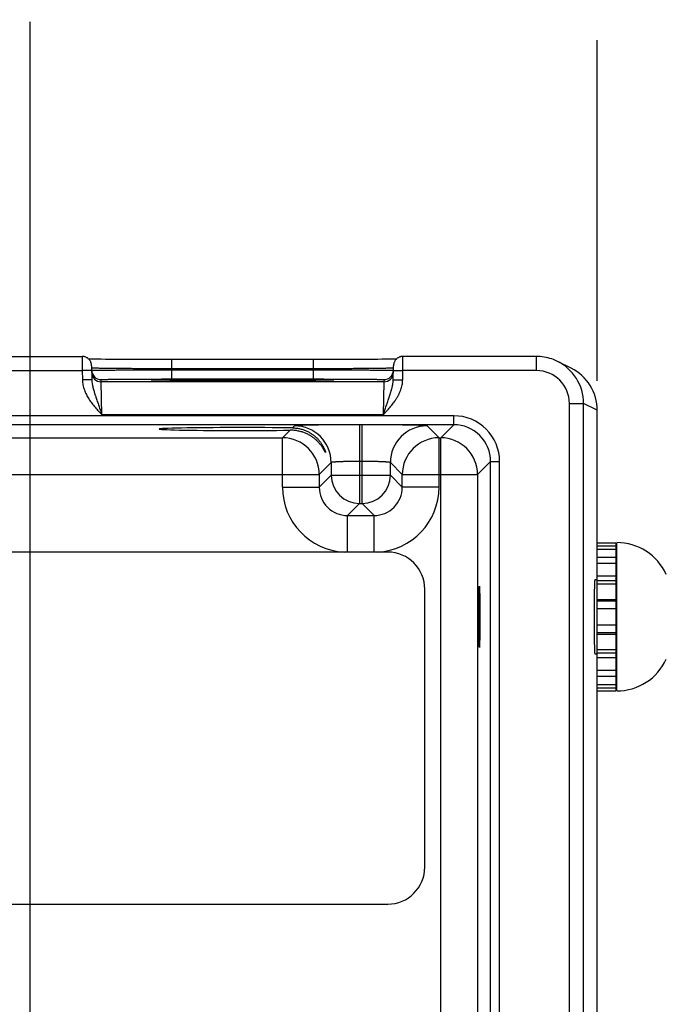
# Model space of a CAD drawing. Header units: inches. Extents: x 0 to 34, y 0 to 22.
# Tile 23 of 69: x 14.4 to 15.8, y 15.7 to 17.8. Entities that reach past the tile are written whole.
import ezdxf

# ---------------------------------------------------------------- set-up
doc = ezdxf.new("R2010")
doc.units = ezdxf.units.IN
doc.header["$LTSCALE"] = 1.87
doc.header["$MEASUREMENT"] = 0
doc.layers.get('0').update_dxf_attribs({"linetype": 'CONTINUOUS'})
doc.layers.add('DIMENSIONS', color=7, linetype='CONTINUOUS')
doc.styles.get("Standard").update_dxf_attribs({"font": 'txt', "width": 0.8})
doc.dimstyles.new('DIMSTYLE_1', dxfattribs={"dimtxt": 0.15625, "dimasz": 0.1875, "dimexe": 0.125, "dimexo": 0.0625, "dimgap": 0.09, "dimtad": 0, "dimtih": 1, "dimtoh": 1, "dimzin": 4, "dimdsep": 46, "dimtxsty": 'STANDARD', "dimblk": 'CLOSED', "dimblk1": 'CLOSED', "dimblk2": 'CLOSED', "dimcen": 0.09, "dimadec": 0, "dimazin": 0, "dimtfac": 1, "dimtofl": 0, "dimtmove": 0, "dimatfit": 3, "dimldrblk": 'CLOSED', "dimfxl": 1, "dimtolj": 1, "dimtzin": 4, "dimarcsym": 0})

# ---------------------------------------------------------------- blocks, each defined once
blk = doc.blocks.new('*D6')
at = {"layer": 'DIMENSIONS', "color": 2, "linetype": 'CONTINUOUS'}
blk.add_line((14.4807, 15.2518), (16.4536, 15.2518), dxfattribs=at)
at = {"layer": 'DIMENSIONS', "color": 2, "linetype": 'CONTINUOUS', "insert": (16.5318, 15.3299), "char_height": 0.15625, "width": 1.40625, "attachment_point": 1, "rotation": 0, "line_spacing_factor": 0.9}
blk.add_mtext('1.83{\\Ftxt.shx;\\W1.000000;\\H0.156250; }[46,6]', dxfattribs=at)
blk = doc.blocks.new('_CLOSED')
at = {"color": 0, "linetype": 'BYBLOCK'}
for p, q in [((0, 0), (-1, 0.167)), ((-1, 0.167), (-1, -0.167)), ((-1, -0.167), (0, 0)), ((-1, 0), (0, 0))]:
    blk.add_line(p, q, dxfattribs=at)
blk = doc.blocks.new('*D10')
at = {"layer": 'DIMENSIONS', "color": 2, "linetype": 'CONTINUOUS'}
blk.add_line((14.4182, 15.3143), (14.4182, 17.8114), dxfattribs=at)
at = {"layer": 'DIMENSIONS', "color": 2, "linetype": 'CONTINUOUS', "insert": (14.3401, 17.8895), "char_height": 0.15625, "width": 1.53125, "attachment_point": 1, "rotation": 90, "line_spacing_factor": 0.9}
blk.add_mtext('5.81{\\Ftxt.shx;\\W1.000000;\\H0.156250; }[147,6]', dxfattribs=at)
blk = doc.blocks.new('*D11')
at = {"layer": 'DIMENSIONS', "color": 2, "linetype": 'CONTINUOUS'}
blk.add_line((15.6222, 17.0486), (15.6222, 17.7725), dxfattribs=at)
at = {"layer": 'DIMENSIONS', "color": 2, "linetype": 'CONTINUOUS', "insert": (15.5441, 17.8506), "char_height": 0.15625, "width": 1.53125, "attachment_point": 1, "rotation": 90, "line_spacing_factor": 0.9}
blk.add_mtext('7.01{\\Ftxt.shx;\\W1.000000;\\H0.156250; }[178,1]', dxfattribs=at)

msp = doc.modelspace()

# ---------------------------------------------------------------- linework, layer by layer
at = {"color": 7, "linetype": 'CONTINUOUS'}
for p, q in [((14.2797, 17.1006), (14.5288, 17.1006)), ((14.5288, 17.1006), (14.5289, 17.0706)), ((14.5437, 17.0949), (14.5427, 17.0949)), ((14.5471, 17.0949), (14.5437, 17.0949)), ((14.5511, 17.0948), (14.5471, 17.0949)), ((14.556, 17.0947), (14.5511, 17.0948)), ((14.5618, 17.0946), (14.556, 17.0947)), ((14.5691, 17.0945), (14.5618, 17.0946)), ((14.578, 17.0944), (14.5691, 17.0945)), ((14.5886, 17.0943), (14.578, 17.0944)), ((14.5968, 17.0943), (14.5886, 17.0943)), ((14.6062, 17.0942), (14.5968, 17.0943)), ((14.617, 17.0942), (14.6062, 17.0942)), ((14.6286, 17.0941), (14.617, 17.0942)), ((14.6407, 17.094), (14.6286, 17.0941)), ((14.6531, 17.094), (14.6407, 17.094)), ((14.6659, 17.094), (14.6531, 17.094)), ((14.679, 17.0939), (14.6659, 17.094)), ((14.6922, 17.0939), (14.679, 17.0939)), ((14.7056, 17.0939), (14.6922, 17.0939)), ((14.7188, 17.0939), (14.7056, 17.0939)), ((15.0262, 17.0939), (14.7188, 17.0939)), ((14.7188, 17.0742), (14.7188, 17.0939)), ((15.0196, 17.0742), (15.0196, 17.0939)), ((15.0396, 17.0939), (15.0262, 17.0939)), ((15.053, 17.0939), (15.0396, 17.0939)), ((15.0662, 17.0939), (15.053, 17.0939)), ((15.0793, 17.094), (15.0662, 17.0939)), ((15.0917, 17.094), (15.0793, 17.094)), ((15.1025, 17.0941), (15.0917, 17.094)), ((15.1162, 17.0941), (15.1025, 17.0941)), ((15.1278, 17.0942), (15.1162, 17.0941)), ((15.1379, 17.0943), (15.1278, 17.0942)), ((15.1467, 17.0943), (15.1379, 17.0943)), ((15.1567, 17.0944), (15.1467, 17.0943)), ((15.1652, 17.0945), (15.1567, 17.0944)), ((15.1724, 17.0946), (15.1652, 17.0945)), ((15.1785, 17.0946), (15.1724, 17.0946)), ((15.1837, 17.0947), (15.1785, 17.0946)), ((15.1881, 17.0948), (15.1837, 17.0947)), ((15.1926, 17.0949), (15.1881, 17.0948)), ((15.1958, 17.0949), (15.1926, 17.0949)), ((15.2096, 17.0706), (15.2097, 17.1006)), ((15.4933, 17.1006), (15.2097, 17.1006)), ((15.4933, 17.0706), (15.4933, 17.1006)), ((14.2796, 17.0706), (14.5289, 17.0706)), ((14.5489, 17.0709), (14.5289, 17.0706)), ((14.5289, 17.0706), (14.5293, 17.0508)), ((14.5487, 17.0809), (14.5493, 17.0512)), ((14.5489, 17.0759), (14.5488, 17.0759)), ((14.5489, 17.071), (14.549, 17.071)), ((15.0196, 17.0742), (14.7188, 17.0742)), ((14.7188, 17.0742), (14.7189, 17.0723)), ((14.7189, 17.0723), (15.0196, 17.0723)), ((14.7189, 17.0527), (14.7189, 17.0723)), ((15.0196, 17.0742), (15.0196, 17.0723)), ((15.0196, 17.0527), (15.0196, 17.0723)), ((15.1892, 17.0512), (15.1897, 17.0809)), ((15.1894, 17.071), (15.1896, 17.071)), ((15.1896, 17.0759), (15.1895, 17.0759)), ((15.1896, 17.0709), (15.2096, 17.0706)), ((15.2092, 17.0508), (15.2096, 17.0706)), ((15.4933, 17.0706), (15.2096, 17.0706)), ((15.567, 17.0755), (15.538, 17.09)), ((14.5493, 17.0512), (14.5293, 17.0508)), ((14.569, 17.0467), (14.5689, 17.0514)), ((14.6781, 17.0506), (14.6779, 17.0506)), ((14.6783, 17.0506), (14.6781, 17.0506)), ((14.6786, 17.0505), (14.6783, 17.0506)), ((14.679, 17.0505), (14.6786, 17.0505)), ((14.6797, 17.0505), (14.679, 17.0505)), ((14.6806, 17.0504), (14.6797, 17.0505)), ((14.6817, 17.0504), (14.6806, 17.0504)), ((14.6836, 17.0503), (14.6817, 17.0504)), ((14.686, 17.0503), (14.6836, 17.0503)), ((14.6891, 17.0502), (14.686, 17.0503)), ((14.6928, 17.0501), (14.6891, 17.0502)), ((14.6974, 17.05), (14.6928, 17.0501)), ((14.7032, 17.05), (14.6974, 17.05)), ((14.7086, 17.0499), (14.7032, 17.05)), ((14.7151, 17.0498), (14.7086, 17.0499)), ((14.7229, 17.0497), (14.7151, 17.0498)), ((14.7189, 17.0527), (15.0196, 17.0527)), ((14.7326, 17.0496), (14.7229, 17.0497)), ((14.7404, 17.0496), (14.7326, 17.0496)), ((15.0072, 17.0496), (14.998, 17.0496)), ((15.0149, 17.0497), (15.0072, 17.0496)), ((15.0216, 17.0498), (15.0149, 17.0497)), ((15.0275, 17.0499), (15.0216, 17.0498)), ((15.0343, 17.0499), (15.0275, 17.0499)), ((15.04, 17.05), (15.0343, 17.0499)), ((15.0446, 17.0501), (15.04, 17.05)), ((15.0475, 17.0502), (15.0446, 17.0501)), ((15.0507, 17.0502), (15.0475, 17.0502)), ((15.0537, 17.0503), (15.0507, 17.0502)), ((15.0559, 17.0504), (15.0537, 17.0503)), ((15.0573, 17.0504), (15.0559, 17.0504)), ((15.0584, 17.0505), (15.0573, 17.0504)), ((15.0591, 17.0505), (15.0584, 17.0505)), ((15.0597, 17.0505), (15.0591, 17.0505)), ((15.06, 17.0505), (15.0597, 17.0505)), ((15.0602, 17.0506), (15.06, 17.0505)), ((15.0604, 17.0506), (15.0602, 17.0506)), ((15.0606, 17.0506), (15.0604, 17.0506)), ((15.0607, 17.0506), (15.0606, 17.0506)), ((15.1696, 17.0514), (15.1695, 17.0467)), ((15.1892, 17.0512), (15.2092, 17.0508)), ((15.1695, 17.0467), (14.569, 17.0467)), ((14.5706, 16.9767), (14.569, 17.0467)), ((14.7495, 17.0495), (14.7404, 17.0496)), ((14.76, 17.0494), (14.7495, 17.0495)), ((14.7717, 17.0494), (14.76, 17.0494)), ((14.7837, 17.0493), (14.7717, 17.0494)), ((14.7961, 17.0493), (14.7837, 17.0493)), ((14.809, 17.0492), (14.7961, 17.0493)), ((14.8221, 17.0492), (14.809, 17.0492)), ((14.8355, 17.0492), (14.8221, 17.0492)), ((14.849, 17.0491), (14.8355, 17.0492)), ((14.8626, 17.0491), (14.849, 17.0491)), ((14.8758, 17.0491), (14.8626, 17.0491)), ((14.8895, 17.0491), (14.8758, 17.0491)), ((14.903, 17.0492), (14.8895, 17.0491)), ((14.9163, 17.0492), (14.903, 17.0492)), ((14.9294, 17.0492), (14.9163, 17.0492)), ((14.9423, 17.0493), (14.9294, 17.0492)), ((14.9549, 17.0493), (14.9423, 17.0493)), ((14.9667, 17.0494), (14.9549, 17.0493)), ((14.9774, 17.0494), (14.9667, 17.0494)), ((14.9867, 17.0495), (14.9774, 17.0494)), ((14.998, 17.0496), (14.9867, 17.0495)), ((15.1695, 17.0467), (15.1679, 16.9767)), ((15.5633, 17.0006), (15.5933, 17.0006)), ((15.5633, 13.7321), (15.5633, 17.0006)), ((15.6222, 16.9861), (15.5933, 17.0006)), ((15.5933, 13.7321), (15.5933, 17.0006)), ((15.3179, 16.9745), (11.6477, 16.9745)), ((15.1679, 16.9767), (14.5706, 16.9767)), ((15.3179, 16.9555), (15.3179, 16.9745)), ((15.6222, 13.7466), (15.6222, 16.9861)), ((15.3179, 16.9555), (11.6477, 16.9555)), ((14.9795, 16.9531), (14.9752, 16.9488)), ((15.123, 16.9554), (15.1175, 16.9554)), ((15.1175, 16.9554), (15.1175, 16.7881)), ((15.123, 16.7881), (15.123, 16.9554)), ((15.2864, 16.9277), (15.261, 16.9531)), ((15.3179, 16.9555), (15.2901, 16.9277)), ((14.3564, 16.9277), (14.9541, 16.9277)), ((14.9702, 16.9438), (14.9541, 16.9277)), ((14.9541, 16.8227), (14.9541, 16.9277)), ((15.2864, 16.9277), (15.2901, 16.9277)), ((15.2864, 16.8227), (15.2864, 16.9277)), ((15.2901, 13.805), (15.2901, 16.9277)), ((15.0575, 16.8751), (15.0321, 16.8497)), ((15.0575, 16.8751), (15.0575, 16.8481)), ((15.123, 16.8774), (15.1175, 16.8774)), ((15.183, 16.8481), (15.183, 16.8751)), ((15.2084, 16.8497), (15.183, 16.8751)), ((15.3959, 16.8775), (15.3681, 16.8497)), ((15.3959, 16.8775), (15.4149, 16.8775)), ((15.3959, 13.8551), (15.3959, 16.8775)), ((15.4149, 13.8551), (15.4149, 16.8775)), ((14.2784, 16.8497), (15.0321, 16.8497)), ((15.0321, 16.8497), (15.0321, 16.8227)), ((15.0575, 16.8481), (15.0321, 16.8227)), ((15.0575, 16.8481), (15.183, 16.8481)), ((15.183, 16.8481), (15.2084, 16.8227)), ((15.2084, 16.8497), (15.3681, 16.8497)), ((15.2084, 16.8227), (15.2084, 16.8497)), ((15.3681, 16.8497), (15.3681, 13.883)), ((14.9541, 16.8227), (15.0321, 16.8227)), ((15.2864, 16.8227), (15.2084, 16.8227)), ((15.1175, 16.7881), (15.0921, 16.7627)), ((15.1175, 16.7881), (15.123, 16.7881)), ((15.123, 16.7881), (15.1484, 16.7627)), ((15.0921, 16.7627), (15.1484, 16.7627)), ((15.0921, 16.6849), (15.0921, 16.7627)), ((15.1484, 16.6849), (15.1484, 16.7627)), ((15.6222, 16.7047), (15.6616, 16.7047)), ((15.6222, 16.7045), (15.6616, 16.7045)), ((15.6222, 16.6983), (15.6616, 16.6983)), ((15.6616, 16.7047), (15.6616, 16.3902)), ((15.6636, 16.39), (15.6636, 16.7049)), ((15.1774, 16.6849), (11.7916, 16.6849)), ((15.6222, 16.6914), (15.6616, 16.6914)), ((15.6222, 16.6738), (15.6616, 16.6738)), ((15.6222, 16.6611), (15.6616, 16.6611)), ((15.6222, 16.6343), (15.6616, 16.6343)), ((15.6222, 16.6262), (15.617, 16.6262)), ((15.6222, 16.6245), (15.6616, 16.6245)), ((15.6222, 16.6173), (15.6616, 16.6173)), ((15.2562, 16.0156), (15.2562, 16.6061)), ((15.6222, 16.5844), (15.6616, 16.5844)), ((15.6222, 16.581), (15.6616, 16.581)), ((15.6222, 16.565), (15.6616, 16.565)), ((15.6222, 16.5301), (15.6616, 16.5301)), ((15.6222, 16.5141), (15.6616, 16.5141)), ((15.6222, 16.5107), (15.6616, 16.5107)), ((15.617, 16.4687), (15.6222, 16.4687)), ((15.6222, 16.4779), (15.6616, 16.4779)), ((15.6222, 16.4706), (15.6616, 16.4706)), ((15.6222, 16.4608), (15.6616, 16.4608)), ((15.6222, 16.4339), (15.6616, 16.4339)), ((15.6222, 16.4212), (15.6616, 16.4212)), ((15.6222, 16.4036), (15.6616, 16.4036)), ((15.6222, 16.3967), (15.6616, 16.3967)), ((15.6222, 16.3904), (15.6616, 16.3904)), ((15.6222, 16.3902), (15.6616, 16.3902)), ((11.7916, 15.9369), (15.1774, 15.9369))]:
    msp.add_line(p, q, dxfattribs=at)
for points in [[(14.5487, 17.0809), (14.5487, 17.0821), (14.5486, 17.0833), (14.5484, 17.0845), (14.5481, 17.0857), (14.5477, 17.0869), (14.5473, 17.088), (14.5468, 17.0892), (14.5463, 17.0902), (14.5456, 17.0913), (14.545, 17.0923), (14.5442, 17.0933), (14.5434, 17.0942), (14.5426, 17.095), (14.5417, 17.0958), (14.5407, 17.0966), (14.5397, 17.0973), (14.5387, 17.0979), (14.5376, 17.0985), (14.5365, 17.099), (14.5354, 17.0995), (14.5342, 17.0998), (14.533, 17.1001), (14.5318, 17.1003), (14.5306, 17.1005), (14.5294, 17.1006), (14.5288, 17.1006)], [(15.2097, 17.1006), (15.2091, 17.1006), (15.2079, 17.1005), (15.2066, 17.1003), (15.2055, 17.1001), (15.2043, 17.0998), (15.2031, 17.0995), (15.202, 17.099), (15.2009, 17.0985), (15.1998, 17.0979), (15.1988, 17.0973), (15.1978, 17.0966), (15.1968, 17.0958), (15.1959, 17.095), (15.1951, 17.0942), (15.1943, 17.0933), (15.1935, 17.0923), (15.1928, 17.0913), (15.1922, 17.0902), (15.1917, 17.0892), (15.1912, 17.088), (15.1907, 17.0869), (15.1904, 17.0857), (15.1901, 17.0845), (15.1899, 17.0833), (15.1898, 17.0821), (15.1897, 17.0809)], [(15.5365, 17.0908), (15.5333, 17.0922), (15.5295, 17.0938), (15.5256, 17.0952), (15.5217, 17.0965), (15.5177, 17.0976), (15.5136, 17.0985), (15.5095, 17.0992), (15.5054, 17.0998), (15.5013, 17.1003), (15.4972, 17.1005), (15.4933, 17.1006)], [(14.6779, 17.0506), (14.6778, 17.0506), (14.6778, 17.0506), (14.6778, 17.0506)], [(15.0607, 17.0506), (15.0607, 17.0506), (15.0607, 17.0506)]]:
    msp.add_lwpolyline(points, dxfattribs=at)
for centre, radius, start, end in [((14.5689, 17.0714), 0.02, 181, 181.2436), ((14.5689, 17.0714), 0.02, 181.2447, 270.0013), ((15.1696, 17.0714), 0.02, 269.9987, 358.7553), ((15.1696, 17.0714), 0.02, 358.7564, 359), ((15.4933, 17.0006), 0.07, 0.0056, 90.0019), ((15.4933, 17.0006), 0.1, 359.9988, 64.4102), ((15.5222, 16.9861), 0.1, 0.0115, 63.4402), ((14.569, 17.0667), 0.02, 181.0012, 270.0013), ((14.6825, 17.1332), 0.0828, 266.7202, 266.8828), ((15.0561, 17.1312), 0.0808, 273.1152, 273.2829), ((15.1695, 17.0667), 0.02, 269.9987, 358.9988), ((15.3179, 16.8775), 0.097, 359.9966, 90.0034), ((14.9794, 16.875), 0.078, 0.0209, 89.9791), ((15.261, 16.875), 0.078, 90.0209, 179.9791), ((15.3179, 16.8775), 0.078, 359.9906, 90.0094), ((14.9541, 16.8497), 0.078, 0.0209, 89.9791), ((15.2864, 16.8497), 0.078, 90.0209, 179.9791), ((15.2901, 16.8497), 0.078, 0.0209, 89.9791), ((15.1175, 16.8481), 0.06, 180.0209, 269.9791), ((15.123, 16.8481), 0.06, 270.0209, 359.9791), ((15.0921, 16.8227), 0.138, 179.9963, 267.1169), ((15.092, 16.8226), 0.06, 179.9636, 270.0364), ((15.1484, 16.8226), 0.06, 269.9636, 0.0364), ((15.1484, 16.8227), 0.138, 272.8863, 0.0033), ((15.6636, 16.5893), 0.1157, 24.4946, 90), ((15.1774, 16.6061), 0.0787, 0, 90), ((15.6557, 16.6341), 0.00787, 318.2837, 360), ((15.6557, 16.4608), 0.00787, 0, 41.7163), ((15.6636, 16.5056), 0.1157, 270, 335.5054), ((15.1774, 16.0156), 0.0787, 270, 360)]:
    msp.add_arc(centre, radius, start, end, dxfattribs=at)
for centre, major_axis, start_param, end_param in [((14.8692, 16.9463), (0.1771, 0), 0.92934, 5.318939), ((15.617, 16.5474), (0, 0.0787), 0, 3.141593)]:
    msp.add_ellipse(centre, major_axis=major_axis, ratio=0.017455, start_param=start_param, end_param=end_param, dxfattribs=at)
msp.add_ellipse((15.372, 16.5474), major_axis=(0, 0.065), ratio=0.017455, dxfattribs=at)
for points, knots in [([(14.7188, 17.0742), (14.7134, 17.0743), (14.7026, 17.0743), (14.6865, 17.0743), (14.6708, 17.0744), (14.6554, 17.0745), (14.6407, 17.0746), (14.6266, 17.0746), (14.6134, 17.0747), (14.6012, 17.0748), (14.5917, 17.0749), (14.5846, 17.075), (14.5798, 17.0751), (14.5753, 17.0751), (14.5711, 17.0752), (14.5672, 17.0753), (14.5637, 17.0753), (14.5606, 17.0754), (14.5578, 17.0755), (14.5557, 17.0755), (14.5543, 17.0756), (14.5533, 17.0756), (14.5524, 17.0756), (14.5516, 17.0757), (14.5509, 17.0757), (14.5504, 17.0757), (14.5499, 17.0758), (14.5495, 17.0758), (14.5493, 17.0758), (14.5492, 17.0758), (14.549, 17.0758), (14.549, 17.0759), (14.5489, 17.0759)], [0, 0, 0, 0, 0.095784, 0.19069, 0.283845, 0.374395, 0.461507, 0.544381, 0.622256, 0.694416, 0.760198, 0.790505, 0.818997, 0.845606, 0.870273, 0.892939, 0.913555, 0.932071, 0.948445, 0.962641, 0.968911, 0.974625, 0.97978, 0.984371, 0.988398, 0.991857, 0.994748, 0.997069, 0.998015, 0.998819, 0.99948, 1, 1, 1, 1]), ([(14.549, 17.071), (14.5491, 17.0711), (14.5491, 17.0711), (14.5492, 17.0711), (14.5494, 17.0711), (14.5496, 17.0711), (14.5499, 17.0711), (14.5504, 17.0711), (14.551, 17.0712), (14.5517, 17.0712), (14.5525, 17.0712), (14.5534, 17.0712), (14.5543, 17.0713), (14.5558, 17.0713), (14.5579, 17.0713), (14.5607, 17.0714), (14.5638, 17.0714), (14.5673, 17.0715), (14.5711, 17.0715), (14.5753, 17.0716), (14.5798, 17.0716), (14.5847, 17.0717), (14.5917, 17.0717), (14.6013, 17.0718), (14.6135, 17.0719), (14.6267, 17.072), (14.6407, 17.0721), (14.6555, 17.0721), (14.6708, 17.0722), (14.6866, 17.0722), (14.7026, 17.0723), (14.7134, 17.0723), (14.7189, 17.0723)], [0, 0, 0, 0, 0.000513, 0.001169, 0.001968, 0.00291, 0.005222, 0.008105, 0.011557, 0.015576, 0.020161, 0.025309, 0.031016, 0.03728, 0.051464, 0.067827, 0.086332, 0.106938, 0.129596, 0.154254, 0.180857, 0.209343, 0.239647, 0.305425, 0.377587, 0.45547, 0.538358, 0.625489, 0.716063, 0.809247, 0.904183, 1, 1, 1, 1]), ([(15.1895, 17.0759), (15.1895, 17.0759), (15.1894, 17.0758), (15.1893, 17.0758), (15.1892, 17.0758), (15.189, 17.0758), (15.1886, 17.0758), (15.1881, 17.0757), (15.1875, 17.0757), (15.1868, 17.0757), (15.1861, 17.0756), (15.1852, 17.0756), (15.1842, 17.0756), (15.1827, 17.0755), (15.1807, 17.0755), (15.1779, 17.0754), (15.1747, 17.0753), (15.1712, 17.0753), (15.1674, 17.0752), (15.1632, 17.0751), (15.1587, 17.0751), (15.1538, 17.075), (15.1468, 17.0749), (15.1373, 17.0748), (15.125, 17.0747), (15.1118, 17.0746), (15.0978, 17.0746), (15.0831, 17.0745), (15.0677, 17.0744), (15.0519, 17.0743), (15.0359, 17.0743), (15.0251, 17.0743), (15.0196, 17.0742)], [0, 0, 0, 0, 0.00052, 0.001181, 0.001985, 0.002931, 0.005252, 0.008142, 0.011602, 0.015629, 0.02022, 0.025375, 0.031089, 0.037359, 0.051555, 0.067929, 0.086445, 0.10706, 0.129727, 0.154393, 0.181003, 0.209494, 0.239802, 0.305584, 0.377744, 0.455618, 0.538493, 0.625605, 0.716155, 0.80931, 0.904216, 1, 1, 1, 1]), ([(15.0196, 17.0723), (15.025, 17.0723), (15.0358, 17.0723), (15.0519, 17.0722), (15.0677, 17.0722), (15.083, 17.0721), (15.0978, 17.0721), (15.1118, 17.072), (15.125, 17.0719), (15.1372, 17.0718), (15.1467, 17.0717), (15.1538, 17.0717), (15.1586, 17.0716), (15.1631, 17.0716), (15.1673, 17.0715), (15.1712, 17.0715), (15.1747, 17.0714), (15.1778, 17.0714), (15.1806, 17.0713), (15.1827, 17.0713), (15.1841, 17.0713), (15.1851, 17.0712), (15.186, 17.0712), (15.1868, 17.0712), (15.1875, 17.0712), (15.188, 17.0711), (15.1885, 17.0711), (15.1889, 17.0711), (15.1891, 17.0711), (15.1892, 17.0711), (15.1893, 17.0711), (15.1894, 17.0711), (15.1894, 17.071)], [0, 0, 0, 0, 0.095817, 0.190753, 0.283937, 0.374511, 0.461642, 0.54453, 0.622413, 0.694576, 0.760353, 0.790657, 0.819143, 0.845746, 0.870404, 0.893062, 0.913668, 0.932173, 0.948536, 0.96272, 0.968984, 0.974691, 0.979839, 0.984424, 0.988443, 0.991895, 0.994778, 0.99709, 0.998032, 0.998831, 0.999487, 1, 1, 1, 1]), ([(14.5293, 17.0508), (14.5293, 17.0499), (14.5294, 17.0481), (14.5297, 17.0445), (14.5304, 17.04), (14.5316, 17.0347), (14.5333, 17.0296), (14.5353, 17.0245), (14.5376, 17.0196), (14.5402, 17.0148), (14.543, 17.0102), (14.546, 17.0057), (14.5492, 17.0013), (14.5526, 16.997), (14.556, 16.9928), (14.5596, 16.9887), (14.5626, 16.9853), (14.565, 16.9827), (14.5675, 16.98), (14.5693, 16.978), (14.5706, 16.9767)], [0, 0, 0, 0, 0.031251, 0.062503, 0.124993, 0.187485, 0.249979, 0.312476, 0.374974, 0.437473, 0.499974, 0.562476, 0.624979, 0.687483, 0.749987, 0.81249, 0.874994, 0.906246, 0.937497, 1, 1, 1, 1]), ([(14.5493, 17.0512), (14.5493, 17.0504), (14.5493, 17.0488), (14.5496, 17.0456), (14.5501, 17.0425), (14.5506, 17.0394), (14.5513, 17.0364), (14.5522, 17.0325), (14.5533, 17.0287), (14.5542, 17.0257), (14.5549, 17.0234), (14.5556, 17.0212), (14.5563, 17.0189), (14.557, 17.0166), (14.5581, 17.0135), (14.5594, 17.0097), (14.5609, 17.0051), (14.5625, 17.0004), (14.5641, 16.9957), (14.5657, 16.991), (14.5673, 16.9862), (14.569, 16.9815), (14.57, 16.9783), (14.5706, 16.9767)], [0, 0, 0, 0, 0.030581, 0.061074, 0.121881, 0.152241, 0.182584, 0.243295, 0.304158, 0.334683, 0.365287, 0.395983, 0.426782, 0.45769, 0.488715, 0.551135, 0.614062, 0.677484, 0.741365, 0.805647, 0.870246, 0.935066, 1, 1, 1, 1]), ([(14.5689, 17.0514), (14.5689, 17.0514), (14.5689, 17.0514), (14.5689, 17.0514), (14.5689, 17.0514), (14.569, 17.0514), (14.569, 17.0514), (14.569, 17.0514), (14.5691, 17.0514), (14.5691, 17.0514), (14.5692, 17.0514), (14.5693, 17.0515), (14.5695, 17.0515), (14.5697, 17.0515), (14.5701, 17.0515), (14.5706, 17.0516), (14.5711, 17.0516), (14.5718, 17.0516), (14.5726, 17.0516), (14.5734, 17.0517), (14.5744, 17.0517), (14.5754, 17.0517), (14.5765, 17.0518), (14.5782, 17.0518), (14.5804, 17.0519), (14.5834, 17.0519), (14.5867, 17.052), (14.5903, 17.052), (14.5943, 17.0521), (14.5985, 17.0521), (14.603, 17.0522), (14.6078, 17.0522), (14.6129, 17.0523), (14.6182, 17.0523), (14.6258, 17.0524), (14.6358, 17.0525), (14.6484, 17.0525), (14.6617, 17.0526), (14.6755, 17.0526), (14.6897, 17.0526), (14.7042, 17.0527), (14.714, 17.0527), (14.7189, 17.0527)], [0, 0, 0, 0, 0.000131, 0.000181, 0.000239, 0.000381, 0.000559, 0.000772, 0.001022, 0.001308, 0.001992, 0.002823, 0.003804, 0.004933, 0.00764, 0.010943, 0.014842, 0.019334, 0.024416, 0.030084, 0.036336, 0.043168, 0.050577, 0.058558, 0.076217, 0.096098, 0.118154, 0.142337, 0.168589, 0.196842, 0.22703, 0.259083, 0.292922, 0.328463, 0.365622, 0.444439, 0.528606, 0.617319, 0.709715, 0.804909, 0.901983, 1, 1, 1, 1]), ([(14.6777, 17.0506), (14.6776, 17.0506), (14.6774, 17.0506), (14.677, 17.0506), (14.6767, 17.0506), (14.6765, 17.0507), (14.6762, 17.0507), (14.676, 17.0507), (14.6759, 17.0507), (14.6758, 17.0507), (14.6757, 17.0507), (14.6757, 17.0508), (14.6756, 17.0508), (14.6756, 17.0508), (14.6756, 17.0508), (14.6755, 17.0508), (14.6755, 17.0508), (14.6755, 17.0508), (14.6755, 17.0508), (14.6755, 17.0508), (14.6755, 17.0508), (14.6755, 17.0508), (14.6756, 17.0509), (14.6756, 17.0509), (14.6756, 17.0509), (14.6757, 17.0509), (14.6757, 17.0509), (14.6758, 17.0509), (14.6759, 17.0509), (14.6759, 17.0509), (14.676, 17.0509), (14.6762, 17.051), (14.6763, 17.051), (14.6766, 17.051), (14.6769, 17.051), (14.6772, 17.051), (14.6776, 17.0511), (14.678, 17.0511), (14.6784, 17.0511), (14.6789, 17.0511), (14.6795, 17.0512), (14.6805, 17.0512), (14.6817, 17.0512), (14.6831, 17.0513), (14.6846, 17.0513), (14.6869, 17.0514), (14.69, 17.0515), (14.6942, 17.0515), (14.6989, 17.0516), (14.7041, 17.0517), (14.7098, 17.0518), (14.7159, 17.0519), (14.7225, 17.0519), (14.7295, 17.052), (14.7369, 17.0521), (14.7446, 17.0521), (14.7528, 17.0522), (14.7613, 17.0522), (14.7732, 17.0523), (14.7887, 17.0524), (14.808, 17.0524), (14.828, 17.0525), (14.8485, 17.0525), (14.8623, 17.0525), (14.8692, 17.0525)], [0, 0, 0, 0, 0.001915, 0.003652, 0.005213, 0.006597, 0.007804, 0.008834, 0.009687, 0.010047, 0.010363, 0.010636, 0.010865, 0.011052, 0.011196, 0.011301, 0.011341, 0.011374, 0.011403, 0.011433, 0.011467, 0.011508, 0.011616, 0.011764, 0.011955, 0.012188, 0.012465, 0.012785, 0.01315, 0.013558, 0.014011, 0.014508, 0.015635, 0.016938, 0.018419, 0.020077, 0.021911, 0.023922, 0.02611, 0.028473, 0.031013, 0.036618, 0.04292, 0.049913, 0.057592, 0.065953, 0.084696, 0.10609, 0.130069, 0.156564, 0.185502, 0.216797, 0.250357, 0.286088, 0.323885, 0.363638, 0.405234, 0.448551, 0.493464, 0.587554, 0.686416, 0.788907, 0.893839, 1, 1, 1, 1]), ([(14.8692, 17.0491), (14.8579, 17.0491), (14.8356, 17.0491), (14.803, 17.0492), (14.7769, 17.0493), (14.7573, 17.0494), (14.7439, 17.0495), (14.7314, 17.0496), (14.72, 17.0497), (14.7098, 17.0499), (14.702, 17.05), (14.6964, 17.0501), (14.6928, 17.0501), (14.6894, 17.0502), (14.6864, 17.0503), (14.6838, 17.0503), (14.6815, 17.0504), (14.6799, 17.0505), (14.6787, 17.0505), (14.6782, 17.0505), (14.678, 17.0506)], [0, 0, 0, 0, 0.177808, 0.350092, 0.511499, 0.586539, 0.657015, 0.722377, 0.78212, 0.835774, 0.882928, 0.903948, 0.92321, 0.940677, 0.956312, 0.970085, 0.981972, 0.991951, 0.996218, 1, 1, 1, 1]), ([(14.8692, 17.0525), (14.8762, 17.0525), (14.89, 17.0525), (14.9104, 17.0525), (14.9305, 17.0524), (14.9498, 17.0524), (14.9653, 17.0523), (14.9772, 17.0522), (14.9857, 17.0522), (14.9938, 17.0521), (15.0016, 17.0521), (15.009, 17.052), (15.016, 17.0519), (15.0226, 17.0519), (15.0287, 17.0518), (15.0344, 17.0517), (15.0396, 17.0516), (15.0443, 17.0515), (15.0484, 17.0515), (15.0516, 17.0514), (15.0539, 17.0513), (15.0554, 17.0513), (15.0568, 17.0512), (15.058, 17.0512), (15.0589, 17.0512), (15.0596, 17.0511), (15.0601, 17.0511), (15.0605, 17.0511), (15.0609, 17.0511), (15.0613, 17.051), (15.0616, 17.051), (15.0619, 17.051), (15.0621, 17.051), (15.0623, 17.051), (15.0625, 17.0509), (15.0625, 17.0509), (15.0626, 17.0509), (15.0627, 17.0509), (15.0628, 17.0509), (15.0628, 17.0509), (15.0628, 17.0509), (15.0629, 17.0509), (15.0629, 17.0509), (15.0629, 17.0508), (15.0629, 17.0508), (15.0629, 17.0508), (15.0629, 17.0508), (15.0629, 17.0508), (15.0629, 17.0508), (15.0629, 17.0508), (15.0629, 17.0508), (15.0629, 17.0508), (15.0629, 17.0508), (15.0628, 17.0508), (15.0628, 17.0507), (15.0627, 17.0507), (15.0626, 17.0507), (15.0625, 17.0507), (15.0623, 17.0507), (15.062, 17.0507), (15.0617, 17.0506), (15.0614, 17.0506), (15.0611, 17.0506), (15.0609, 17.0506), (15.0607, 17.0506)], [0, 0, 0, 0, 0.106159, 0.21109, 0.313579, 0.412439, 0.506529, 0.551441, 0.594758, 0.636354, 0.676106, 0.713903, 0.749635, 0.783195, 0.814489, 0.843429, 0.869925, 0.893904, 0.915298, 0.934044, 0.942405, 0.950084, 0.957078, 0.96338, 0.968985, 0.971526, 0.97389, 0.976078, 0.97809, 0.979925, 0.981583, 0.983064, 0.984367, 0.985494, 0.985991, 0.986444, 0.986853, 0.987218, 0.987538, 0.987815, 0.988049, 0.988239, 0.988387, 0.988496, 0.988537, 0.988571, 0.988601, 0.988631, 0.988664, 0.988703, 0.988808, 0.988952, 0.989138, 0.989367, 0.989639, 0.989956, 0.990316, 0.991168, 0.992198, 0.993404, 0.994788, 0.996349, 0.998086, 1, 1, 1, 1]), ([(15.0605, 17.0506), (15.0603, 17.0505), (15.0597, 17.0505), (15.0586, 17.0505), (15.0569, 17.0504), (15.0547, 17.0503), (15.052, 17.0503), (15.049, 17.0502), (15.0457, 17.0501), (15.042, 17.0501), (15.0365, 17.05), (15.0287, 17.0499), (15.0184, 17.0497), (15.0071, 17.0496), (14.9946, 17.0495), (14.9811, 17.0494), (14.9616, 17.0493), (14.9355, 17.0492), (14.9029, 17.0491), (14.8806, 17.0491), (14.8692, 17.0491)], [0, 0, 0, 0, 0.003782, 0.008049, 0.018029, 0.029917, 0.04369, 0.059325, 0.076792, 0.096055, 0.117075, 0.164229, 0.217884, 0.277627, 0.342989, 0.413465, 0.488504, 0.64991, 0.822193, 1, 1, 1, 1]), ([(15.0196, 17.0527), (15.0245, 17.0527), (15.0343, 17.0527), (15.0488, 17.0526), (15.063, 17.0526), (15.0768, 17.0526), (15.0901, 17.0525), (15.1027, 17.0525), (15.1127, 17.0524), (15.1202, 17.0523), (15.1256, 17.0523), (15.1306, 17.0522), (15.1354, 17.0522), (15.14, 17.0521), (15.1442, 17.0521), (15.1481, 17.052), (15.1518, 17.052), (15.1551, 17.0519), (15.158, 17.0519), (15.1603, 17.0518), (15.162, 17.0518), (15.1631, 17.0517), (15.1641, 17.0517), (15.165, 17.0517), (15.1659, 17.0516), (15.1667, 17.0516), (15.1673, 17.0516), (15.1679, 17.0516), (15.1684, 17.0515), (15.1688, 17.0515), (15.169, 17.0515), (15.1691, 17.0515), (15.1693, 17.0514), (15.1694, 17.0514), (15.1694, 17.0514), (15.1695, 17.0514), (15.1695, 17.0514), (15.1695, 17.0514), (15.1695, 17.0514), (15.1695, 17.0514), (15.1695, 17.0514), (15.1696, 17.0514), (15.1696, 17.0514)], [0, 0, 0, 0, 0.098017, 0.195091, 0.290285, 0.382681, 0.471394, 0.555561, 0.634378, 0.671538, 0.707078, 0.740917, 0.77297, 0.803158, 0.831411, 0.857662, 0.881847, 0.903903, 0.923783, 0.941441, 0.949423, 0.956832, 0.963664, 0.969916, 0.975584, 0.980666, 0.985158, 0.989057, 0.992361, 0.995068, 0.996198, 0.997178, 0.998009, 0.998692, 0.998978, 0.999228, 0.999441, 0.999619, 0.999761, 0.999819, 0.999869, 1, 1, 1, 1]), ([(15.1679, 16.9767), (15.1684, 16.9783), (15.1695, 16.9815), (15.1711, 16.9862), (15.1728, 16.991), (15.1744, 16.9957), (15.176, 17.0004), (15.1776, 17.0051), (15.1791, 17.0097), (15.1804, 17.0135), (15.1814, 17.0166), (15.1822, 17.0189), (15.1829, 17.0212), (15.1836, 17.0234), (15.1843, 17.0257), (15.185, 17.028), (15.1856, 17.0303), (15.1863, 17.0325), (15.1868, 17.0348), (15.1874, 17.0371), (15.1879, 17.0394), (15.1883, 17.0418), (15.1886, 17.0441), (15.189, 17.0472), (15.1892, 17.0496), (15.1892, 17.0512)], [0, 0, 0, 0, 0.064934, 0.129755, 0.194354, 0.258635, 0.322517, 0.385939, 0.448866, 0.511285, 0.54231, 0.573219, 0.604018, 0.634715, 0.665319, 0.695844, 0.726302, 0.756707, 0.787075, 0.817423, 0.847767, 0.878122, 0.908508, 0.93894, 1, 1, 1, 1]), ([(15.1679, 16.9767), (15.1691, 16.978), (15.171, 16.98), (15.1734, 16.9827), (15.1759, 16.9853), (15.1789, 16.9887), (15.1824, 16.9928), (15.1859, 16.997), (15.1893, 17.0013), (15.1919, 17.0049), (15.194, 17.0079), (15.1955, 17.0102), (15.1969, 17.0125), (15.1983, 17.0148), (15.1996, 17.0172), (15.2009, 17.0196), (15.2021, 17.022), (15.2032, 17.0245), (15.2042, 17.027), (15.2055, 17.0304), (15.2069, 17.0347), (15.2081, 17.04), (15.2089, 17.0454), (15.2092, 17.049), (15.2092, 17.0508)], [0, 0, 0, 0, 0.062502, 0.093753, 0.125005, 0.187507, 0.25001, 0.312513, 0.375016, 0.437518, 0.46877, 0.500023, 0.531275, 0.562527, 0.59378, 0.625032, 0.656284, 0.687536, 0.718788, 0.75004, 0.812534, 0.875025, 0.937514, 1, 1, 1, 1]), ([(14.9752, 16.9488), (14.9767, 16.9488), (14.9795, 16.9487), (14.9837, 16.9483), (14.9877, 16.9476), (14.9917, 16.9468), (14.9954, 16.9458), (14.9991, 16.9446), (15.0026, 16.9433), (15.007, 16.9413), (15.0122, 16.9386), (15.018, 16.9349), (15.0231, 16.9308), (15.0277, 16.9265), (15.0311, 16.9227), (15.0336, 16.9197), (15.0353, 16.9174), (15.0369, 16.9151), (15.0383, 16.9128), (15.0397, 16.9106), (15.0408, 16.9084), (15.0419, 16.9063), (15.0428, 16.9043), (15.0435, 16.9027), (15.044, 16.9015), (15.0443, 16.9006), (15.0446, 16.8998), (15.0448, 16.8991), (15.045, 16.8985), (15.0452, 16.8979), (15.0453, 16.8975), (15.0454, 16.8972), (15.0454, 16.897), (15.0455, 16.8968), (15.0455, 16.8967), (15.0455, 16.8966), (15.0455, 16.8965), (15.0455, 16.8964)], [0, 0, 0, 0, 0.045849, 0.09064, 0.134399, 0.177158, 0.218951, 0.259815, 0.299787, 0.338903, 0.414687, 0.487439, 0.557348, 0.624522, 0.688961, 0.720121, 0.750525, 0.780117, 0.808824, 0.836541, 0.863133, 0.888419, 0.912162, 0.934058, 0.944197, 0.953723, 0.962576, 0.970688, 0.97799, 0.984411, 0.98988, 0.992238, 0.994334, 0.996163, 0.997718, 0.998997, 1, 1, 1, 1]), ([(15.1175, 16.9554), (15.113, 16.9554), (15.1041, 16.9554), (15.0909, 16.9554), (15.0779, 16.9553), (15.0654, 16.9553), (15.0533, 16.9552), (15.0418, 16.955), (15.031, 16.9549), (15.0225, 16.9548), (15.0161, 16.9547), (15.0117, 16.9546), (15.0076, 16.9545), (15.0036, 16.9544), (15, 16.9543), (14.9966, 16.9542), (14.9935, 16.9541), (14.9908, 16.954), (14.9883, 16.9539), (14.9864, 16.9538), (14.985, 16.9537), (14.9841, 16.9536), (14.9833, 16.9536), (14.9826, 16.9535), (14.9819, 16.9535), (14.9813, 16.9534), (14.9808, 16.9534), (14.9804, 16.9533), (14.9801, 16.9533), (14.9799, 16.9532), (14.9798, 16.9532), (14.9797, 16.9532), (14.9796, 16.9531), (14.9795, 16.9531), (14.9795, 16.9531), (14.9795, 16.9531), (14.9795, 16.9531)], [0, 0, 0, 0, 0.0969, 0.192887, 0.287057, 0.378522, 0.466426, 0.549933, 0.628266, 0.700678, 0.734452, 0.766498, 0.796738, 0.825099, 0.85152, 0.875938, 0.898293, 0.918531, 0.936609, 0.952488, 0.95959, 0.966128, 0.972097, 0.977495, 0.982319, 0.986568, 0.99024, 0.993335, 0.99585, 0.996891, 0.997788, 0.998545, 0.999162, 0.999644, 0.999837, 1, 1, 1, 1]), ([(15.261, 16.9531), (15.261, 16.9531), (15.261, 16.9531), (15.2609, 16.9531), (15.2609, 16.9531), (15.2608, 16.9532), (15.2607, 16.9532), (15.2606, 16.9532), (15.2604, 16.9533), (15.2601, 16.9533), (15.2597, 16.9534), (15.2592, 16.9534), (15.2586, 16.9535), (15.2579, 16.9535), (15.2572, 16.9536), (15.2564, 16.9536), (15.2555, 16.9537), (15.2541, 16.9538), (15.2522, 16.9539), (15.2497, 16.954), (15.2469, 16.9541), (15.2438, 16.9542), (15.2405, 16.9543), (15.2368, 16.9544), (15.2329, 16.9545), (15.2288, 16.9546), (15.2243, 16.9547), (15.218, 16.9548), (15.2095, 16.9549), (15.1987, 16.955), (15.1872, 16.9552), (15.1751, 16.9553), (15.1625, 16.9553), (15.1496, 16.9554), (15.1364, 16.9554), (15.1275, 16.9554), (15.123, 16.9554)], [0, 0, 0, 0, 0.000163, 0.000356, 0.000838, 0.001455, 0.002212, 0.003109, 0.00415, 0.006665, 0.00976, 0.013432, 0.017681, 0.022505, 0.027903, 0.033872, 0.04041, 0.047512, 0.063391, 0.081469, 0.101707, 0.124062, 0.14848, 0.174901, 0.203262, 0.233502, 0.265548, 0.299322, 0.371734, 0.450067, 0.533574, 0.621478, 0.712943, 0.807113, 0.9031, 1, 1, 1, 1]), ([(15.0455, 16.8964), (15.0455, 16.8964), (15.0455, 16.8964), (15.0455, 16.8964), (15.0455, 16.8964), (15.0455, 16.8963), (15.0455, 16.8963), (15.0455, 16.8963), (15.0454, 16.8963), (15.0454, 16.8963), (15.0454, 16.8963), (15.0454, 16.8964), (15.0453, 16.8964), (15.0453, 16.8965), (15.0452, 16.8965), (15.0452, 16.8967), (15.0451, 16.8968), (15.045, 16.897), (15.0449, 16.8972), (15.0447, 16.8974), (15.0446, 16.8976), (15.0445, 16.8979), (15.0443, 16.8982), (15.0441, 16.8986), (15.0438, 16.8991), (15.0434, 16.8998), (15.043, 16.9006), (15.0425, 16.9015), (15.042, 16.9023), (15.0415, 16.9032), (15.0409, 16.9042), (15.0403, 16.9052), (15.0397, 16.9062), (15.0388, 16.9076), (15.0376, 16.9094), (15.036, 16.9115), (15.0343, 16.9137), (15.0325, 16.9159), (15.0305, 16.9181), (15.0284, 16.9203), (15.0253, 16.9232), (15.0211, 16.9268), (15.0156, 16.9307), (15.0095, 16.9344), (15.0027, 16.9376), (14.9967, 16.9398), (14.9916, 16.9412), (14.9876, 16.9422), (14.9834, 16.9429), (14.9791, 16.9435), (14.9747, 16.9438), (14.9717, 16.9438), (14.9702, 16.9438)], [0, 0, 0, 0, 0.000408, 0.000746, 0.00102, 0.001238, 0.001416, 0.001584, 0.001775, 0.002015, 0.002314, 0.002681, 0.003117, 0.003624, 0.004856, 0.006377, 0.008184, 0.010272, 0.012634, 0.015263, 0.01815, 0.021287, 0.024663, 0.028271, 0.036139, 0.044819, 0.054238, 0.06433, 0.075034, 0.086297, 0.098068, 0.110304, 0.122967, 0.136024, 0.163203, 0.191651, 0.221225, 0.251817, 0.28335, 0.315769, 0.349037, 0.418024, 0.490261, 0.565813, 0.644832, 0.727524, 0.770333, 0.814151, 0.859004, 0.904917, 0.951912, 1, 1, 1, 1]), ([(15.1175, 16.8774), (15.1155, 16.8774), (15.1117, 16.8774), (15.1059, 16.8774), (15.1003, 16.8773), (15.0948, 16.8773), (15.0895, 16.8772), (15.0853, 16.8771), (15.0821, 16.877), (15.0791, 16.8769), (15.0755, 16.8768), (15.0716, 16.8766), (15.0686, 16.8764), (15.0664, 16.8763), (15.0649, 16.8762), (15.0636, 16.8761), (15.0624, 16.876), (15.0613, 16.8759), (15.0603, 16.8758), (15.0596, 16.8757), (15.0591, 16.8756), (15.0588, 16.8755), (15.0585, 16.8755), (15.0583, 16.8754), (15.058, 16.8754), (15.0579, 16.8753), (15.0577, 16.8753), (15.0576, 16.8752), (15.0576, 16.8752), (15.0575, 16.8752), (15.0575, 16.8751), (15.0575, 16.8751), (15.0575, 16.8751)], [0, 0, 0, 0, 0.096721, 0.192531, 0.286526, 0.377821, 0.465558, 0.548911, 0.588698, 0.627098, 0.699386, 0.765099, 0.823624, 0.850019, 0.87442, 0.89677, 0.91702, 0.935124, 0.951044, 0.964747, 0.97076, 0.976211, 0.981098, 0.985422, 0.989184, 0.992389, 0.995043, 0.996169, 0.997166, 0.998038, 0.998793, 1, 1, 1, 1]), ([(15.183, 16.8751), (15.183, 16.8751), (15.183, 16.8751), (15.1829, 16.8752), (15.1829, 16.8752), (15.1828, 16.8752), (15.1827, 16.8753), (15.1826, 16.8753), (15.1824, 16.8754), (15.1822, 16.8754), (15.182, 16.8755), (15.1817, 16.8755), (15.1813, 16.8756), (15.1809, 16.8757), (15.1801, 16.8758), (15.1792, 16.8759), (15.1781, 16.876), (15.1769, 16.8761), (15.1756, 16.8762), (15.1741, 16.8763), (15.1719, 16.8764), (15.1689, 16.8766), (15.165, 16.8768), (15.1614, 16.8769), (15.1584, 16.877), (15.1552, 16.8771), (15.1509, 16.8772), (15.1457, 16.8773), (15.1402, 16.8773), (15.1346, 16.8774), (15.1288, 16.8774), (15.125, 16.8774), (15.123, 16.8774)], [0, 0, 0, 0, 0.001207, 0.001962, 0.002834, 0.003831, 0.004957, 0.007611, 0.010816, 0.014578, 0.018902, 0.023789, 0.02924, 0.035253, 0.048956, 0.064876, 0.08298, 0.10323, 0.12558, 0.149981, 0.176376, 0.234901, 0.300614, 0.372902, 0.411302, 0.451089, 0.534442, 0.622179, 0.713474, 0.807469, 0.903279, 1, 1, 1, 1])]:
    msp.add_open_spline(points, degree=3, knots=knots, dxfattribs=at)

# ---------------------------------------------------------------- dimensions: what is measured, and where the dimension line sits
at = {"layer": 'DIMENSIONS', "color": 2, "linetype": 'CONTINUOUS'}
for feature_location, offset, dtype, origin, picture, middle in [((14.4182, 15.3143), (0, 2.4971), 1, (8.6086, 15.2518), '*D10', (14.4182, 18.6552)), ((15.6222, 17.0486), (0, 0.7238), 1, (8.6086, 16.9861), '*D11', (15.6222, 18.6162)), ((14.4807, 15.2518), (1.9729, 0), 0, (14.4182, 17.0856), '*D6', (17.2349, 15.2518))]:
    dim = msp.add_ordinate_dim(feature_location=feature_location, offset=offset, dtype=dtype, origin=origin, dimstyle='DIMSTYLE_1', override={"dimtad": 1, "dimtih": 0, "dimtoh": 0}, dxfattribs=at)
    dim.commit()
    dim.dimension.update_dxf_attribs({"geometry": picture, "text_midpoint": middle})

doc.saveas('drawing.dxf')
